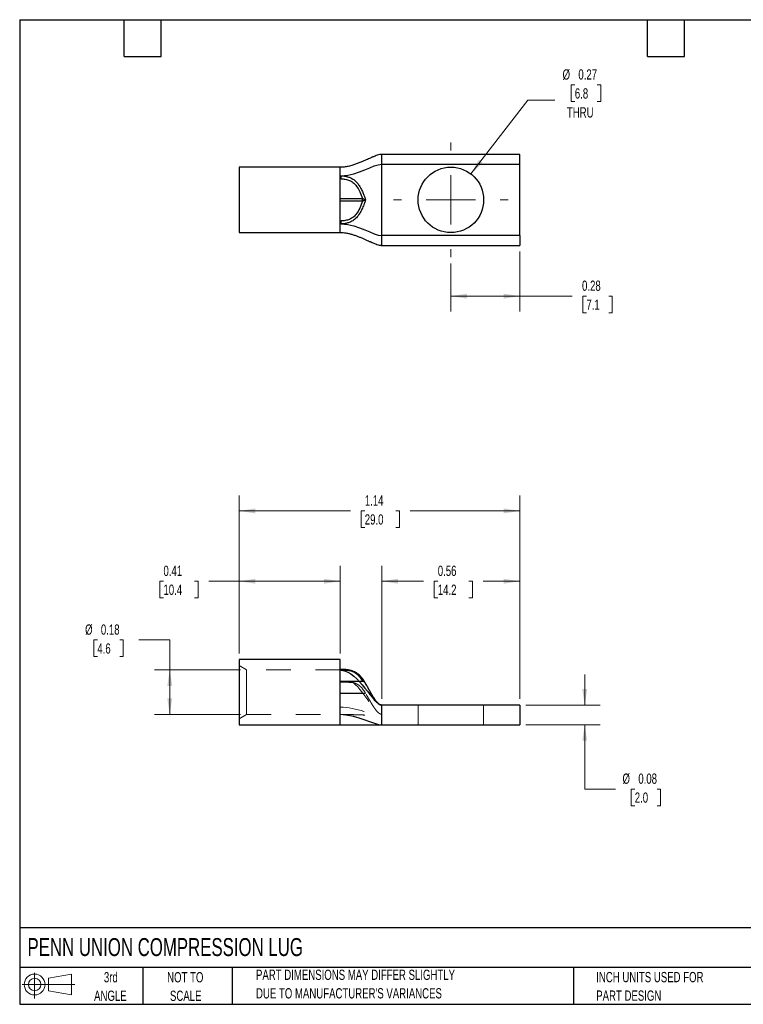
# Model space of a CAD drawing. Header units: inches. Extents: x 0.12 to 5.38, y 0.12 to 4.12.
# Tile 1 of 2: x 0.12 to 3.06, y 0.12 to 4.12. Entities that reach past the tile are written whole.
import ezdxf

# ---------------------------------------------------------------- set-up
doc = ezdxf.new("R2010")
doc.units = ezdxf.units.IN
doc.header["$LTSCALE"] = 0.5
doc.header["$MEASUREMENT"] = 0
doc.linetypes.add('HIDDEN', pattern=[0.075, 0.05, -0.025])
doc.layers.add('TEXT', color=140, linetype='Continuous', lineweight=25)
doc.styles.add('SLDTEXTSTYLE0', font='TXT', dxfattribs={"width": 0.7})
doc.dimstyles.new('SLDDIMSTYLE0', dxfattribs={"dimtxt": 0.04248, "dimasz": 0.065, "dimexe": 0, "dimexo": 0.0625, "dimgap": 0.01062, "dimtad": 0, "dimtih": 1, "dimtoh": 1, "dimrnd": 1e-09, "dimdsep": 46, "dimtxsty": 'SLDTEXTSTYLE0', "dimsah": 1, "dimcen": 0.09, "dimadec": 0, "dimazin": 2, "dimtfac": 1, "dimtofl": 0, "dimtmove": 0, "dimatfit": 3, "dimfxl": 0, "dimfrac": 2, "dimtolj": 1, "dimtzin": 12, "dimarcsym": 0})
doc.dimstyles.new('SLDDIMSTYLE1', dxfattribs={"dimtxt": 0.04248, "dimasz": 0.065, "dimexe": 0, "dimexo": 0.0625, "dimgap": 0.01062, "dimtad": 0, "dimtih": 1, "dimtoh": 1, "dimrnd": 1e-09, "dimzin": 12, "dimdsep": 46, "dimtxsty": 'SLDTEXTSTYLE0', "dimsah": 1, "dimcen": 0.09, "dimadec": 0, "dimazin": 3, "dimtfac": 1, "dimtofl": 0, "dimtmove": 0, "dimatfit": 3, "dimfxl": 0, "dimfrac": 2, "dimtolj": 1, "dimtzin": 12, "dimarcsym": 0})
doc.dimstyles.new('SLDDIMSTYLE2', dxfattribs={"dimtxt": 0.04248, "dimasz": 0.065, "dimexe": 0, "dimexo": 0.0625, "dimgap": 0.01062, "dimtad": 0, "dimtih": 1, "dimtoh": 1, "dimrnd": 1e-09, "dimdsep": 46, "dimtxsty": 'SLDTEXTSTYLE0', "dimsah": 1, "dimcen": 0.09, "dimadec": 0, "dimazin": 2, "dimtfac": 1, "dimtmove": 0, "dimatfit": 0, "dimfxl": 0, "dimfrac": 2, "dimtolj": 1, "dimtzin": 12, "dimarcsym": 0})
doc.dimstyles.new('SLDDIMSTYLE3', dxfattribs={"dimtxt": 0.04248, "dimasz": 0.065, "dimexe": 0, "dimexo": 0.0625, "dimgap": 0.01062, "dimtad": 0, "dimtih": 1, "dimtoh": 1, "dimrnd": 1e-09, "dimdsep": 46, "dimtxsty": 'SLDTEXTSTYLE0', "dimsah": 1, "dimcen": 0, "dimadec": 0, "dimazin": 2, "dimtfac": 1, "dimtofl": 0, "dimtmove": 0, "dimatfit": 3, "dimfxl": 0, "dimfrac": 2, "dimtolj": 1, "dimtzin": 12, "dimarcsym": 0})

# ---------------------------------------------------------------- blocks, each defined once
blk = doc.blocks.new('Block11')
at = {"color": 7, "linetype": 'Continuous', "lineweight": 18}
for p, q in [((0.051, 0.1045), (0.051, 0)), ((0.1079, 0.082), (0.2003, 0.0991)), ((0.1079, 0.0314), (0.1079, 0.082)), ((0.2003, 0.0991), (0.2003, 0.0144)), ((0, 0.0567), (0.2141, 0.0567)), ((0.1079, 0.0314), (0.2003, 0.0144))]:
    blk.add_line(p, q, dxfattribs=at)
for radius in [0.0423, 0.0253]:
    blk.add_circle((0.051, 0.0567), radius, dxfattribs=at)
blk = doc.blocks.new('Block12')
at = {"color": 7, "linetype": 'Continuous'}
blk.add_blockref('Block11', (0, 0), dxfattribs=at)
blk = doc.blocks.new('_D')
at = {"color": 7, "linetype": 'Continuous', "lineweight": 0}
for p, q in [((0.4404, 1.605), (0.4262, 1.605)), ((0.4262, 1.605), (0.4262, 1.5375)), ((0.5313, 1.605), (0.5456, 1.605)), ((0.5456, 1.605), (0.5456, 1.5375)), ((0.6096, 1.605), (0.7346, 1.605)), ((0.7346, 1.605), (0.7346, 1.4835)), ((0.4262, 1.5375), (0.4404, 1.5375)), ((0.5456, 1.5375), (0.5313, 1.5375)), ((1.0216, 1.4835), (0.6721, 1.4835)), ((0.7346, 1.4835), (0.7346, 1.3025)), ((1.0216, 1.3025), (0.6721, 1.3025))]:
    blk.add_line(p, q, dxfattribs=at)
at = {"color": 7, "linetype": 'Continuous', "lineweight": 18}
for points in [[(0.7346, 1.4835), (0.7246, 1.4185), (0.7446, 1.4185)], [(0.7346, 1.3025), (0.7446, 1.3675), (0.7246, 1.3675)]]:
    blk.add_solid(points, dxfattribs=at)
at = {"color": 7, "linetype": 'Continuous', "lineweight": 18, "char_height": 0.04167, "attachment_point": 1, "style": 'SLDTEXTSTYLE0'}
for s, insert in [('%%c', (0.3907, 1.6682)), ('0.18', (0.4548, 1.6682)), ('4.6', (0.4404, 1.5912))]:
    blk.add_mtext(s, dxfattribs=dict(at, insert=insert))
blk = doc.blocks.new('_D_1')
at = {"color": 7, "linetype": 'Continuous', "lineweight": 0}
for p, q in [((1.0166, 1.5505), (1.0166, 1.9062)), ((1.4266, 1.5505), (1.4266, 1.9062)), ((0.709, 1.8437), (0.6947, 1.8437)), ((0.6947, 1.8437), (0.6947, 1.7761)), ((0.8352, 1.8437), (0.8495, 1.8437)), ((0.8495, 1.8437), (0.8495, 1.7761)), ((1.0166, 1.8437), (0.8928, 1.8437)), ((1.4266, 1.8437), (1.0166, 1.8437)), ((0.6947, 1.7761), (0.709, 1.7761)), ((0.8495, 1.7761), (0.8352, 1.7761))]:
    blk.add_line(p, q, dxfattribs=at)
at = {"color": 7, "linetype": 'Continuous', "lineweight": 18}
for points in [[(1.0166, 1.8437), (1.0816, 1.8337), (1.0816, 1.8537)], [(1.4266, 1.8437), (1.3616, 1.8537), (1.3616, 1.8337)]]:
    blk.add_solid(points, dxfattribs=at)
at = {"color": 7, "linetype": 'Continuous', "lineweight": 18, "char_height": 0.04167, "attachment_point": 1, "style": 'SLDTEXTSTYLE0'}
for s, insert in [('0.41', (0.709, 1.9069)), ('10.4', (0.709, 1.8299))]:
    blk.add_mtext(s, dxfattribs=dict(at, insert=insert))
blk = doc.blocks.new('_D_2')
at = {"color": 7, "linetype": 'Continuous', "lineweight": 0}
for p, q in [((1.5966, 1.3655), (1.5966, 1.9062)), ((2.1566, 1.3655), (2.1566, 1.9062)), ((1.5966, 1.8437), (1.7658, 1.8437)), ((1.8234, 1.8437), (1.8091, 1.8437)), ((1.8091, 1.8437), (1.8091, 1.7761)), ((1.9496, 1.8437), (1.9639, 1.8437)), ((1.9639, 1.8437), (1.9639, 1.7761)), ((2.1566, 1.8437), (2.0072, 1.8437)), ((1.8091, 1.7761), (1.8234, 1.7761)), ((1.9639, 1.7761), (1.9496, 1.7761))]:
    blk.add_line(p, q, dxfattribs=at)
at = {"color": 7, "linetype": 'Continuous', "lineweight": 18}
for points in [[(1.5966, 1.8437), (1.6616, 1.8337), (1.6616, 1.8537)], [(2.1566, 1.8437), (2.0916, 1.8537), (2.0916, 1.8337)]]:
    blk.add_solid(points, dxfattribs=at)
at = {"color": 7, "linetype": 'Continuous', "lineweight": 18, "char_height": 0.04167, "attachment_point": 1, "style": 'SLDTEXTSTYLE0'}
for s, insert in [('0.56', (1.8234, 1.9069)), ('14.2', (1.8234, 1.8299))]:
    blk.add_mtext(s, dxfattribs=dict(at, insert=insert))
blk = doc.blocks.new('_D_3')
at = {"color": 7, "linetype": 'Continuous', "lineweight": 0}
for p, q in [((1.0166, 1.5505), (1.0166, 2.1919)), ((2.1566, 1.3655), (2.1566, 2.1919)), ((1.0166, 2.1294), (1.4693, 2.1294)), ((1.5268, 2.1294), (1.5126, 2.1294)), ((1.5126, 2.1294), (1.5126, 2.0619)), ((1.6531, 2.1294), (1.6673, 2.1294)), ((1.6673, 2.1294), (1.6673, 2.0619)), ((2.1566, 2.1294), (1.7106, 2.1294)), ((1.5126, 2.0619), (1.5268, 2.0619)), ((1.6673, 2.0619), (1.6531, 2.0619))]:
    blk.add_line(p, q, dxfattribs=at)
at = {"color": 7, "linetype": 'Continuous', "lineweight": 18}
for points in [[(1.0166, 2.1294), (1.0816, 2.1194), (1.0816, 2.1394)], [(2.1566, 2.1294), (2.0916, 2.1394), (2.0916, 2.1194)]]:
    blk.add_solid(points, dxfattribs=at)
at = {"color": 7, "linetype": 'Continuous', "lineweight": 18, "char_height": 0.04167, "attachment_point": 1, "style": 'SLDTEXTSTYLE0'}
for s, insert in [('1.14', (1.5268, 2.1926)), ('29.0', (1.5268, 2.1156))]:
    blk.add_mtext(s, dxfattribs=dict(at, insert=insert))
blk = doc.blocks.new('_D_4')
at = {"color": 7, "linetype": 'Continuous', "lineweight": 0}
for p, q in [((2.4203, 1.3405), (2.4203, 1.4655)), ((2.1816, 1.3405), (2.4828, 1.3405)), ((2.1816, 1.2605), (2.4828, 1.2605)), ((2.4203, 0.9994), (2.4203, 1.2605)), ((2.5453, 0.9994), (2.4203, 0.9994)), ((2.6236, 0.9994), (2.6093, 0.9994)), ((2.6093, 0.9994), (2.6093, 0.9319)), ((2.7145, 0.9994), (2.7287, 0.9994)), ((2.7287, 0.9994), (2.7287, 0.9319)), ((2.6093, 0.9319), (2.6236, 0.9319)), ((2.7287, 0.9319), (2.7145, 0.9319))]:
    blk.add_line(p, q, dxfattribs=at)
at = {"color": 7, "linetype": 'Continuous', "lineweight": 18}
for points in [[(2.4203, 1.3405), (2.4303, 1.4055), (2.4103, 1.4055)], [(2.4203, 1.2605), (2.4103, 1.1955), (2.4303, 1.1955)]]:
    blk.add_solid(points, dxfattribs=at)
at = {"color": 7, "linetype": 'Continuous', "lineweight": 18, "char_height": 0.04167, "attachment_point": 1, "style": 'SLDTEXTSTYLE0'}
for s, insert in [('%%c', (2.5738, 1.0626)), ('0.08', (2.638, 1.0626)), ('2.0', (2.6236, 0.9856))]:
    blk.add_mtext(s, dxfattribs=dict(at, insert=insert))
blk = doc.blocks.new('_D_7')
at = {"color": 7, "linetype": 'Continuous', "lineweight": 0}
for p, q in [((2.1566, 3.183), (2.1566, 2.9394)), ((1.8766, 3.135), (1.8766, 2.9394)), ((1.8766, 3.0019), (2.1566, 3.0019)), ((2.1566, 3.0019), (2.3695, 3.0019)), ((2.4271, 3.0019), (2.4128, 3.0019)), ((2.4128, 3.0019), (2.4128, 2.9344)), ((2.5179, 3.0019), (2.5322, 3.0019)), ((2.5322, 3.0019), (2.5322, 2.9344)), ((2.4128, 2.9344), (2.4271, 2.9344)), ((2.5322, 2.9344), (2.5179, 2.9344))]:
    blk.add_line(p, q, dxfattribs=at)
at = {"color": 7, "linetype": 'Continuous', "lineweight": 18}
for points in [[(1.8766, 3.0019), (1.9416, 2.9919), (1.9416, 3.0119)], [(2.1566, 3.0019), (2.0916, 3.0119), (2.0916, 2.9919)]]:
    blk.add_solid(points, dxfattribs=at)
at = {"color": 7, "linetype": 'Continuous', "lineweight": 18, "char_height": 0.04167, "attachment_point": 1, "style": 'SLDTEXTSTYLE0'}
for s, insert in [('0.28', (2.4094, 3.0652)), ('7.1', (2.4271, 2.9881))]:
    blk.add_mtext(s, dxfattribs=dict(at, insert=insert))
blk = doc.blocks.new('_D_8')
at = {"color": 7, "linetype": 'Continuous', "lineweight": 0}
for p, q in [((2.3801, 3.8601), (2.3658, 3.8601)), ((2.3658, 3.8601), (2.3658, 3.7925)), ((2.471, 3.8601), (2.4852, 3.8601)), ((2.4852, 3.8601), (2.4852, 3.7925)), ((1.9579, 3.4983), (2.1897, 3.7984)), ((2.1897, 3.7984), (2.2991, 3.7984)), ((2.3658, 3.7925), (2.3801, 3.7925)), ((2.4852, 3.7925), (2.471, 3.7925))]:
    blk.add_line(p, q, dxfattribs=at)
at = {"color": 7, "linetype": 'Continuous', "lineweight": 18}
blk.add_solid([(1.9579, 3.4983), (2.0056, 3.5436), (1.9898, 3.5558)], dxfattribs=at)
at = {"color": 7, "linetype": 'Continuous', "lineweight": 18, "char_height": 0.04167, "attachment_point": 1, "style": 'SLDTEXTSTYLE0'}
for s, insert in [('%%c', (2.3303, 3.9233)), ('0.27', (2.3945, 3.9233)), ('6.8', (2.3801, 3.8463)), ('THRU', (2.3479, 3.7692))]:
    blk.add_mtext(s, dxfattribs=dict(at, insert=insert))
blk = doc.blocks.new('SW_CENTERMARKSYMBOL_0')
at = {"color": 0, "linetype": 'Continuous', "lineweight": 18}
for p, q in [((0, 0.2), (0, 0.233)), ((0, 0), (0, 0.1)), ((-0.2, 0), (-0.233, 0)), ((0, 0), (-0.1, 0)), ((0, 0), (0, -0.1)), ((0, 0), (0.1, 0)), ((0.2, 0), (0.233, 0)), ((0, -0.2), (0, -0.233))]:
    blk.add_line(p, q, dxfattribs=at)

msp = doc.modelspace()

# ---------------------------------------------------------------- linework, layer by layer
for p, q in [((2.1566, 3.578), (1.5966, 3.578)), ((2.1566, 3.538), (2.1566, 3.578)), ((1.4266, 3.5255), (1.0166, 3.5255)), ((1.0166, 3.5255), (1.0166, 3.2605)), ((1.5966, 3.248), (1.5966, 3.538)), ((1.5966, 3.538), (2.1566, 3.538)), ((2.1566, 3.248), (2.1566, 3.538)), ((1.4266, 3.2953), (1.4266, 3.4907)), ((1.4304, 3.4784), (1.4266, 3.4784)), ((1.4266, 3.398), (1.5179, 3.398)), ((1.5179, 3.388), (1.4266, 3.388)), ((1.5179, 3.388), (1.5179, 3.398)), ((1.4266, 3.3076), (1.4304, 3.3076)), ((1.0166, 3.2605), (1.4266, 3.2605)), ((2.1566, 3.248), (1.5966, 3.248)), ((2.1566, 3.248), (2.1566, 3.208)), ((1.5966, 3.208), (2.1566, 3.208)), ((1.4266, 1.5255), (1.0166, 1.5255)), ((1.0166, 1.5255), (1.0166, 1.393)), ((1.4266, 1.4825), (1.4266, 1.5255)), ((1.53, 1.4284), (1.5286, 1.4307)), ((1.5286, 1.4307), (1.53, 1.4284)), ((1.0166, 1.393), (1.0166, 1.2605)), ((2.1566, 1.3405), (1.5966, 1.3405)), ((2.1566, 1.3405), (2.1566, 1.2605)), ((1.0166, 1.2605), (1.4266, 1.2605)), ((1.4266, 1.2605), (1.5966, 1.2605)), ((1.5966, 1.2605), (2.1566, 1.2605))]:
    msp.add_line(p, q)
at = {"color": 7, "linetype": 'HIDDEN', "lineweight": 18}
for p, q in [((1.0466, 1.4835), (1.0166, 1.5008)), ((1.0466, 1.393), (1.0466, 1.4835)), ((1.4266, 1.4835), (1.0466, 1.4835)), ((1.4266, 1.4843), (1.4304, 1.4843)), ((1.4266, 1.4659), (1.4266, 1.4825)), ((1.4266, 1.4333), (1.4266, 1.4659)), ((1.4266, 1.4379), (1.5179, 1.4379)), ((1.4266, 1.4366), (1.5179, 1.4366)), ((1.4266, 1.3894), (1.4266, 1.4333)), ((1.5179, 1.4379), (1.5179, 1.4366)), ((1.5272, 1.4331), (1.5286, 1.4307)), ((1.5285, 1.4302), (1.53, 1.4284)), ((1.53, 1.4284), (1.5293, 1.4292)), ((1.0466, 1.3025), (1.0466, 1.393)), ((1.5294, 1.3894), (1.4266, 1.3894)), ((1.4266, 1.3881), (1.4266, 1.3894)), ((1.4266, 1.3881), (1.5302, 1.3881)), ((1.7436, 1.3405), (1.7436, 1.2605)), ((2.0096, 1.2605), (2.0096, 1.3405)), ((1.0166, 1.2852), (1.0466, 1.3025)), ((1.0466, 1.3025), (1.4266, 1.3025)), ((1.5966, 1.303), (1.5966, 1.298))]:
    msp.add_line(p, q, dxfattribs=at)
at = {"color": 7, "linetype": 'HIDDEN', "lineweight": 18, "flags": 128}
msp.add_lwpolyline([(1.4304, 1.4843), (1.4304, 1.485), (1.4305, 1.4855), (1.4305, 1.4856), (1.4305, 1.4855), (1.4306, 1.4851), (1.4306, 1.4845), (1.4306, 1.4835), (1.4306, 1.4824)], dxfattribs=at)
msp.add_circle((1.8766, 3.393), 0.133)
for centre, radius, start, end in [((0.8546, 3.4978), 0.576, 358.0675, 359.2978), ((0.8546, 3.2882), 0.576, 0.7022, 1.9325), ((1.4091, 1.4831), 0.0215, 358.1325, 6.7837)]:
    msp.add_arc(centre, radius, start, end)
at = {"color": 7, "linetype": 'HIDDEN', "lineweight": 18}
msp.add_arc((1.4343, 1.4845), 0.00393, 163.9434, 183.6749, dxfattribs=at)
for points, knots in [([(1.5966, 3.578), (1.5952, 3.5779), (1.5922, 3.5778), (1.5855, 3.5767), (1.5776, 3.5744), (1.5692, 3.5713), (1.5627, 3.5687), (1.5576, 3.5666), (1.5522, 3.5642), (1.5456, 3.5613), (1.5371, 3.5575), (1.5275, 3.5532), (1.5161, 3.5482), (1.5032, 3.5429), (1.489, 3.5376), (1.476, 3.5334), (1.4646, 3.5303), (1.4557, 3.5284), (1.4469, 3.5269), (1.4376, 3.5258), (1.4305, 3.5256), (1.4266, 3.5255)], [0, 0, 0, 0, 0.021361, 0.043389, 0.104727, 0.15558, 0.19587, 0.228095, 0.254601, 0.300331, 0.356848, 0.422, 0.488896, 0.578774, 0.667654, 0.75066, 0.806996, 0.858331, 0.896026, 0.943395, 1, 1, 1, 1]), ([(1.4266, 3.4907), (1.4266, 3.5018), (1.4266, 3.5105), (1.4266, 3.5224), (1.4266, 3.5255), (1.4266, 3.5255)], [0, 0, 0, 0, 0.5, 0.5, 1, 1, 1, 1]), ([(1.4266, 3.4907), (1.4266, 3.4907), (1.4266, 3.4908), (1.4267, 3.4908), (1.4268, 3.4908), (1.4268, 3.4908), (1.4269, 3.4908), (1.427, 3.4908), (1.4272, 3.4908), (1.4275, 3.4908), (1.4279, 3.4908), (1.4285, 3.4908), (1.4295, 3.4908), (1.4302, 3.4907), (1.4306, 3.4907)], [0, 0, 0, 0, 0.039513, 0.045127, 0.053548, 0.066179, 0.085127, 0.113548, 0.156177, 0.220119, 0.316038, 0.459938, 0.67586, 1, 1, 1, 1]), ([(1.4306, 3.4907), (1.4329, 3.4906), (1.4374, 3.4904), (1.444, 3.4897), (1.4506, 3.4886), (1.4572, 3.487), (1.4637, 3.4848), (1.4736, 3.4807), (1.4867, 3.4723), (1.4992, 3.4589), (1.5095, 3.4432), (1.5171, 3.4277), (1.524, 3.4106), (1.5278, 3.3993), (1.53, 3.393)], [0, 0, 0, 0, 0.041374, 0.082523, 0.123711, 0.165248, 0.207523, 0.251038, 0.365563, 0.501405, 0.613184, 0.750256, 0.859866, 1, 1, 1, 1]), ([(1.4304, 3.4784), (1.4362, 3.4782), (1.442, 3.4777), (1.4534, 3.4758), (1.459, 3.4744), (1.4696, 3.4702), (1.4744, 3.4673), (1.4832, 3.4607), (1.4869, 3.4568), (1.4971, 3.4445), (1.5021, 3.4355), (1.5108, 3.4171), (1.5145, 3.4076), (1.5179, 3.398)], [0, 0, 0, 0, 0.125, 0.125, 0.25, 0.25, 0.375, 0.375, 0.5, 0.5, 0.75, 0.75, 1, 1, 1, 1]), ([(1.5179, 3.388), (1.5145, 3.3784), (1.5108, 3.3689), (1.5021, 3.3505), (1.4971, 3.3415), (1.4869, 3.3292), (1.4832, 3.3253), (1.4744, 3.3186), (1.4696, 3.3158), (1.459, 3.3116), (1.4534, 3.3101), (1.442, 3.3082), (1.4362, 3.3078), (1.4304, 3.3076)], [0, 0, 0, 0, 0.25, 0.25, 0.5, 0.5, 0.625, 0.625, 0.75, 0.75, 0.875, 0.875, 1, 1, 1, 1]), ([(1.53, 3.393), (1.5285, 3.3886), (1.5258, 3.3805), (1.5216, 3.3694), (1.5162, 3.3566), (1.5095, 3.3428), (1.4992, 3.3271), (1.4867, 3.3137), (1.4717, 3.3041), (1.4574, 3.2988), (1.4441, 3.296), (1.4351, 3.2955), (1.4306, 3.2953)], [0, 0, 0, 0, 0.096967, 0.179963, 0.249813, 0.386893, 0.498699, 0.63456, 0.749121, 0.834819, 0.917496, 1, 1, 1, 1]), ([(1.5179, 3.398), (1.5184, 3.3979), (1.5196, 3.3976), (1.5213, 3.3971), (1.5232, 3.3964), (1.5249, 3.3958), (1.5264, 3.3951), (1.5278, 3.3943), (1.5291, 3.3936), (1.5297, 3.3932), (1.53, 3.393)], [0, 0, 0, 0, 0.0991034, 0.215253, 0.3488914, 0.4999488, 0.6090328, 0.7490884, 0.906656, 1, 1, 1, 1]), ([(1.53, 3.393), (1.5297, 3.3928), (1.5291, 3.3924), (1.5278, 3.3917), (1.5264, 3.3909), (1.5247, 3.3901), (1.5226, 3.3894), (1.5202, 3.3886), (1.5186, 3.3882), (1.5179, 3.388)], [0, 0, 0, 0, 0.09351, 0.250132, 0.391297, 0.500133, 0.69766, 0.864142, 1, 1, 1, 1]), ([(1.4266, 3.2605), (1.4266, 3.2605), (1.4266, 3.2636), (1.4266, 3.2754), (1.4266, 3.2842), (1.4266, 3.2953)], [0, 0, 0, 0, 0.5, 0.5, 1, 1, 1, 1]), ([(1.4306, 3.2953), (1.4298, 3.2952), (1.4286, 3.2952), (1.4273, 3.2952), (1.4269, 3.2952), (1.4267, 3.2952), (1.4267, 3.2953), (1.4266, 3.2953)], [0, 0, 0, 0, 0.6481572, 0.8642099, 0.9362323, 0.96024, 1, 1, 1, 1]), ([(1.4266, 3.2605), (1.4306, 3.2604), (1.4386, 3.2602), (1.4511, 3.2585), (1.464, 3.2559), (1.4772, 3.2523), (1.49, 3.248), (1.5024, 3.2434), (1.5145, 3.2385), (1.5259, 3.2335), (1.5364, 3.2288), (1.5437, 3.2255), (1.5483, 3.2235), (1.5506, 3.2224), (1.553, 3.2214), (1.556, 3.2201), (1.5605, 3.2182), (1.5671, 3.2155), (1.5757, 3.2122), (1.584, 3.2097), (1.5911, 3.2083), (1.5948, 3.2081), (1.5966, 3.208)], [0, 0, 0, 0, 0.0585663, 0.1176935, 0.1901035, 0.264381, 0.3401338, 0.4163818, 0.4919553, 0.5699906, 0.6386661, 0.6977417, 0.7138042, 0.7291419, 0.743762, 0.7603253, 0.7865466, 0.8317764, 0.8868948, 0.9454185, 0.9735419, 1, 1, 1, 1]), ([(1.4305, 1.4856), (1.4299, 1.4856), (1.4286, 1.4857), (1.4274, 1.4857), (1.4266, 1.4857)], [0, 0, 0, 0, 0.452065, 1, 1, 1, 1]), ([(1.4266, 1.393), (1.4266, 1.4094), (1.4266, 1.4258), (1.4266, 1.4563), (1.4266, 1.4704), (1.4266, 1.4825)], [0, 0, 0, 0, 0.5, 0.5, 1, 1, 1, 1]), ([(1.4306, 1.4824), (1.4298, 1.4824), (1.4286, 1.4824), (1.4273, 1.4824), (1.4269, 1.4824), (1.4267, 1.4824), (1.4267, 1.4825), (1.4266, 1.4825)], [0, 0, 0, 0, 0.6481572, 0.8642099, 0.9362323, 0.96024, 1, 1, 1, 1]), ([(1.5288, 1.4305), (1.5269, 1.4337), (1.5232, 1.4397), (1.5175, 1.4477), (1.5123, 1.4544), (1.5067, 1.4603), (1.5018, 1.4647), (1.498, 1.4676), (1.4956, 1.4694), (1.4933, 1.4709), (1.4912, 1.4722), (1.4887, 1.4736), (1.4855, 1.4753), (1.4809, 1.4774), (1.4746, 1.4797), (1.4671, 1.4818), (1.4589, 1.4834), (1.4502, 1.4846), (1.4407, 1.4854), (1.434, 1.4855), (1.4305, 1.4856)], [0, 0, 0, 0, 0.119545, 0.222091, 0.30955, 0.39049, 0.466165, 0.495338, 0.521512, 0.544551, 0.564376, 0.583244, 0.611497, 0.650721, 0.700893, 0.761415, 0.813525, 0.870877, 0.93282, 1, 1, 1, 1]), ([(1.5286, 1.4307), (1.5273, 1.433), (1.5241, 1.4384), (1.5183, 1.4467), (1.511, 1.4559), (1.5032, 1.4632), (1.4955, 1.4688), (1.4887, 1.4728), (1.4806, 1.4762), (1.4715, 1.4789), (1.4616, 1.4807), (1.4513, 1.4817), (1.441, 1.4822), (1.4341, 1.4823), (1.4306, 1.4824)], [0, 0, 0, 0, 0.091273, 0.213215, 0.336271, 0.462365, 0.527719, 0.594511, 0.663045, 0.732337, 0.801311, 0.869122, 0.934986, 1, 1, 1, 1]), ([(1.5966, 1.3405), (1.5947, 1.3408), (1.5905, 1.3413), (1.585, 1.3447), (1.5798, 1.3492), (1.5726, 1.3571), (1.5646, 1.3685), (1.5556, 1.3832), (1.5471, 1.3979), (1.5388, 1.4128), (1.5331, 1.423), (1.5301, 1.4282), (1.53, 1.4284)], [0, 0, 0, 0, 0.052823, 0.108875, 0.169555, 0.233827, 0.391747, 0.53983, 0.689806, 0.841731, 0.991743, 1, 1, 1, 1]), ([(1.4266, 1.3035), (1.4266, 1.3156), (1.4266, 1.3297), (1.4266, 1.3603), (1.4266, 1.3766), (1.4266, 1.393)], [0, 0, 0, 0, 0.5, 0.5, 1, 1, 1, 1]), ([(1.4266, 1.2605), (1.4266, 1.2605), (1.4266, 1.2644), (1.4266, 1.2791), (1.4266, 1.29), (1.4266, 1.3035)], [0, 0, 0, 0, 0.5, 0.5, 1, 1, 1, 1])]:
    msp.add_open_spline(points, degree=3, knots=knots)
for points in [[(1.5966, 3.538), (1.5966, 3.5447), (1.5966, 3.5563), (1.5966, 3.5688), (1.5966, 3.5763), (1.5966, 3.578), (1.5966, 3.578)], [(1.4306, 3.4907), (1.5042, 3.4923), (1.5596, 3.538), (1.5966, 3.538)], [(1.4306, 3.2953), (1.5042, 3.2936), (1.5596, 3.248), (1.5966, 3.248)], [(1.5966, 3.208), (1.5966, 3.208), (1.5966, 3.2097), (1.5966, 3.2172), (1.5966, 3.2297), (1.5966, 3.2413), (1.5966, 3.248)], [(1.4306, 1.4824), (1.5042, 1.4775), (1.5596, 1.3405), (1.5966, 1.3405)], [(1.5966, 1.3005), (1.5966, 1.3052), (1.5966, 1.3147), (1.5966, 1.3275), (1.5966, 1.3373), (1.5966, 1.3405), (1.5966, 1.3405)], [(1.4266, 1.3035), (1.4872, 1.3035), (1.5664, 1.2605), (1.5966, 1.2605)], [(1.5966, 1.2605), (1.5966, 1.2605), (1.5966, 1.2637), (1.5966, 1.2735), (1.5966, 1.2864), (1.5966, 1.2958), (1.5966, 1.3005)]]:
    msp.add_open_spline(points, degree=3)
for points, knots in [([(1.4266, 1.4825), (1.4266, 1.4825), (1.4266, 1.4824), (1.4267, 1.4824), (1.4268, 1.4824), (1.4268, 1.4824), (1.4269, 1.4824), (1.427, 1.4824), (1.4272, 1.4824), (1.4275, 1.4824), (1.4279, 1.4824), (1.4285, 1.4824), (1.4295, 1.4824), (1.4302, 1.4824), (1.4306, 1.4824)], [0, 0, 0, 0, 0.039513, 0.045127, 0.053548, 0.066179, 0.085127, 0.113548, 0.156177, 0.220119, 0.316038, 0.459938, 0.67586, 1, 1, 1, 1]), ([(1.5179, 1.4379), (1.5145, 1.4434), (1.5108, 1.4489), (1.5021, 1.4596), (1.4971, 1.4647), (1.4869, 1.4719), (1.4832, 1.4741), (1.4744, 1.4779), (1.4696, 1.4796), (1.459, 1.482), (1.4534, 1.4828), (1.442, 1.4839), (1.4362, 1.4842), (1.4304, 1.4843)], [0, 0, 0, 0, 0.25, 0.25, 0.5, 0.5, 0.625, 0.625, 0.75, 0.75, 0.875, 0.875, 1, 1, 1, 1]), ([(1.4304, 1.4843), (1.4362, 1.4842), (1.442, 1.4839), (1.4534, 1.4828), (1.459, 1.482), (1.4696, 1.4796), (1.4744, 1.4779), (1.4832, 1.4741), (1.4869, 1.4719), (1.4971, 1.4647), (1.5021, 1.4596), (1.5108, 1.4489), (1.5145, 1.4434), (1.5179, 1.4379)], [0, 0, 0, 0, 0.125, 0.125, 0.25, 0.25, 0.375, 0.375, 0.5, 0.5, 0.75, 0.75, 1, 1, 1, 1]), ([(1.4306, 1.4824), (1.4341, 1.4823), (1.441, 1.4822), (1.4513, 1.4817), (1.4616, 1.4807), (1.4715, 1.4789), (1.4806, 1.4762), (1.4887, 1.4728), (1.4955, 1.4688), (1.5032, 1.4632), (1.5109, 1.456), (1.5157, 1.4499), (1.5179, 1.447)], [0, 0, 0, 0, 0.083083, 0.167264, 0.253931, 0.342078, 0.430643, 0.518215, 0.603544, 0.687059, 0.848207, 1, 1, 1, 1]), ([(1.4266, 1.4333), (1.4356, 1.4333), (1.4445, 1.4333), (1.4623, 1.4331), (1.4712, 1.4328), (1.48, 1.4317)], [0, 0, 0, 0, 0.5, 0.5, 1, 1, 1, 1]), ([(1.5294, 1.3894), (1.5246, 1.3974), (1.5192, 1.4054), (1.5084, 1.4167), (1.5043, 1.4204), (1.4966, 1.4254), (1.4937, 1.427), (1.4873, 1.4297), (1.4839, 1.4309), (1.48, 1.4317)], [0, 0, 0, 0, 0.5, 0.5, 0.75, 0.75, 0.875, 0.875, 1, 1, 1, 1]), ([(1.5293, 1.4292), (1.5279, 1.4312), (1.5258, 1.4342), (1.5216, 1.437), (1.5191, 1.4376), (1.5179, 1.4379)], [0, 0, 0, 0, 0.489616, 0.755087, 1, 1, 1, 1]), ([(1.5179, 1.4379), (1.5191, 1.4376), (1.5216, 1.437), (1.5254, 1.4345), (1.5273, 1.4318), (1.5285, 1.4302)], [0, 0, 0, 0, 0.268298, 0.559117, 1, 1, 1, 1]), ([(1.5179, 1.4366), (1.5191, 1.4364), (1.5212, 1.4362), (1.524, 1.4348), (1.526, 1.4333), (1.528, 1.4314), (1.5289, 1.4301), (1.5294, 1.4293)], [0, 0, 0, 0, 0.258125, 0.433573, 0.649193, 0.80681, 1, 1, 1, 1]), ([(1.4266, 1.3876), (1.4266, 1.3853), (1.4266, 1.3789), (1.4266, 1.3685), (1.4266, 1.3566), (1.4266, 1.3449), (1.4266, 1.3337), (1.4266, 1.3229), (1.4266, 1.3128), (1.4266, 1.3066), (1.4266, 1.3035)], [0, 0, 0, 0, 0.074049, 0.206327, 0.338606, 0.470885, 0.603164, 0.735442, 0.867721, 1, 1, 1, 1]), ([(1.4266, 1.3876), (1.4266, 1.3838), (1.4266, 1.3745), (1.4266, 1.3601), (1.4266, 1.3448), (1.4266, 1.3362), (1.4266, 1.3319)], [0, 0, 0, 0, 0.183975, 0.455983, 0.727992, 1, 1, 1, 1]), ([(1.5302, 1.3881), (1.5302, 1.3881), (1.5303, 1.388), (1.53, 1.3885), (1.5296, 1.3892), (1.5294, 1.3894)], [0, 0, 0, 0, 0.139213, 0.684371, 1, 1, 1, 1]), ([(1.5917, 1.3038), (1.5902, 1.3045), (1.587, 1.3058), (1.5828, 1.3089), (1.5771, 1.3142), (1.5707, 1.3219), (1.5637, 1.3319), (1.5573, 1.342), (1.5511, 1.3523), (1.5452, 1.3623), (1.5394, 1.3723), (1.5345, 1.3809), (1.5313, 1.3862), (1.5302, 1.3881)], [0, 0, 0, 0, 0.04706, 0.09667, 0.147627, 0.267844, 0.379345, 0.493543, 0.608115, 0.720269, 0.822962, 0.937307, 1, 1, 1, 1]), ([(1.5966, 1.3405), (1.5966, 1.3404), (1.5966, 1.3401), (1.5966, 1.3377), (1.5966, 1.334), (1.5966, 1.329), (1.5966, 1.3229), (1.5966, 1.3159), (1.5966, 1.3093), (1.5966, 1.3051), (1.5966, 1.3034)], [0, 0, 0, 0, 0.131134, 0.262269, 0.393403, 0.524537, 0.655671, 0.786806, 0.91794, 1, 1, 1, 1]), ([(1.4266, 1.3035), (1.4266, 1.29), (1.4266, 1.2791), (1.4266, 1.2644), (1.4266, 1.2605), (1.4266, 1.2605)], [0, 0, 0, 0, 0.5, 0.5, 1, 1, 1, 1]), ([(1.4266, 1.3025), (1.4335, 1.3025), (1.4467, 1.3024), (1.4657, 1.302), (1.4829, 1.3016), (1.4976, 1.3011), (1.5101, 1.3007), (1.5213, 1.3003), (1.5318, 1.2999), (1.5423, 1.2995), (1.5525, 1.2992), (1.5631, 1.2988), (1.5743, 1.2985), (1.5855, 1.2981), (1.5931, 1.298), (1.5966, 1.298)], [0, 0, 0, 0, 0.120176, 0.233788, 0.335632, 0.422822, 0.494108, 0.555893, 0.619926, 0.68004, 0.740589, 0.801009, 0.867271, 0.936527, 1, 1, 1, 1]), ([(1.5966, 1.2976), (1.5966, 1.296), (1.5966, 1.2917), (1.5966, 1.2851), (1.5966, 1.2781), (1.5966, 1.272), (1.5966, 1.267), (1.5966, 1.2633), (1.5966, 1.261), (1.5966, 1.2607), (1.5966, 1.2605)], [0, 0, 0, 0, 0.08206, 0.213194, 0.344329, 0.475463, 0.606597, 0.737731, 0.868866, 1, 1, 1, 1])]:
    msp.add_open_spline(points, degree=3, knots=knots, dxfattribs=at)
for points in [[(1.4306, 1.4824), (1.5042, 1.4775), (1.5596, 1.3405), (1.5966, 1.3405)], [(1.4266, 1.4333), (1.4266, 1.4208), (1.4266, 1.4069), (1.4266, 1.393)], [(1.48, 1.4317), (1.5304, 1.3897), (1.5663, 1.303), (1.5966, 1.303)], [(1.4266, 1.3319), (1.4266, 1.3492), (1.4266, 1.3711), (1.4266, 1.393)], [(1.4266, 1.3319), (1.4266, 1.3225), (1.4266, 1.3078), (1.4266, 1.2998), (1.4266, 1.3078), (1.4266, 1.3225), (1.4266, 1.3319)], [(1.4266, 1.3319), (1.49, 1.3319), (1.5649, 1.298), (1.5966, 1.298)], [(1.4266, 1.3035), (1.4872, 1.3035), (1.5664, 1.2605), (1.5966, 1.2605)]]:
    msp.add_open_spline(points, degree=3, dxfattribs=at)
at = {"layer": 'TEXT'}
for p, q in [((0.125, 4.125), (5.375, 4.125)), ((0.125, 4.125), (0.125, 0.125)), ((0.55, 3.975), (0.55, 4.125)), ((0.7, 3.975), (0.7, 4.125)), ((2.675, 3.975), (2.675, 4.125)), ((2.825, 3.975), (2.825, 4.125)), ((0.55, 3.975), (0.7, 3.975)), ((2.675, 3.975), (2.825, 3.975)), ((5.375, 0.4356), (0.125, 0.4356)), ((5.375, 0.275), (0.125, 0.275)), ((0.625, 0.275), (0.625, 0.125)), ((0.9884, 0.275), (0.9884, 0.125)), ((2.3749, 0.275), (2.3749, 0.125)), ((0.125, 0.125), (5.375, 0.125))]:
    msp.add_line(p, q, dxfattribs=at)

# ---------------------------------------------------------------- block references
at = {"color": 7, "linetype": 'Continuous', "lineweight": 0}
msp.add_blockref('SW_CENTERMARKSYMBOL_0', (1.8766, 3.393), dxfattribs=at)
at = {"layer": 'TEXT'}
msp.add_blockref('Block12', (0.1346, 0.1487), dxfattribs=at)

# ---------------------------------------------------------------- texts
at = {"layer": 'TEXT', "style": 'SLDTEXTSTYLE0'}
for s, insert, char_height, attachment_point in [('PENN UNION COMPRESSION LUG', (0.1568, 0.394), 0.072917, 1), ('3rd', (0.4953, 0.2558), 0.04167, 2), ('NOT TO', (0.7976, 0.2558), 0.04167, 2), ('PART DIMENSIONS MAY DIFFER SLIGHTLY', (1.085, 0.2658), 0.041667, 1), ('INCH UNITS USED FOR', (2.4671, 0.2564), 0.041667, 1), ('ANGLE', (0.4934, 0.1806), 0.04167, 2), ('SCALE', (0.7994, 0.1806), 0.04167, 2), ("DUE TO MANUFACTURER'S VARIANCES", (1.085, 0.1905), 0.041667, 1), ('PART DESIGN', (2.4671, 0.1812), 0.041667, 1)]:
    msp.add_mtext(s, dxfattribs=dict(at, insert=insert, char_height=char_height, attachment_point=attachment_point))

# ---------------------------------------------------------------- dimensions: what is measured, and where the dimension line sits
at = {"color": 7, "linetype": 'Continuous', "lineweight": 18}
dim = msp.add_diameter_dim_2p(p1=(1.7954, 3.2877), p2=(1.9579, 3.4983), text='<>\\PTHRU', dimstyle='SLDDIMSTYLE3', dxfattribs=at)
dim.commit()
dim.dimension.update_dxf_attribs({"geometry": '_D_8', "text_midpoint": (2.4255, 3.8203), "dimtype": 163})
for base, p1, p2, dimstyle, picture, middle in [((2.1566, 3.0019), (1.8766, 3.16), (2.1566, 3.208), 'SLDDIMSTYLE0', '_D_7', (2.4725, 3.0019)), ((2.1566, 2.1294), (1.0166, 1.5255), (2.1566, 1.3405), 'SLDDIMSTYLE1', '_D_3', (1.5899, 2.1294)), ((1.0166, 1.8437), (1.4266, 1.5255), (1.0166, 1.5255), 'SLDDIMSTYLE0', '_D_1', (0.7721, 1.8437))]:
    dim = msp.add_linear_dim(base=base, p1=p1, p2=p2, dimstyle=dimstyle, dxfattribs=at)
    dim.commit()
    dim.dimension.update_dxf_attribs({"geometry": picture, "text_midpoint": middle, "dimtype": 160})
dim = msp.add_linear_dim(base=(1.5966, 1.8437), p1=(2.1566, 1.3405), p2=(1.5966, 1.3405), angle=0, dimstyle='SLDDIMSTYLE0', dxfattribs=at)
dim.commit()
dim.dimension.update_dxf_attribs({"geometry": '_D_2', "text_midpoint": (1.8865, 1.8437), "dimtype": 160})
for base, p1, p2, dimstyle, picture, middle in [((0.7346, 1.3025), (1.0466, 1.4835), (1.0466, 1.3025), 'SLDDIMSTYLE0', '_D', (0.7346, 1.605)), ((2.4203, 1.2605), (2.1566, 1.3405), (2.1566, 1.2605), 'SLDDIMSTYLE2', '_D_4', (2.4203, 0.9994))]:
    dim = msp.add_linear_dim(base=base, p1=p1, p2=p2, angle=90, text='%%c<>', dimstyle=dimstyle, dxfattribs=at)
    dim.commit()
    dim.dimension.update_dxf_attribs({"geometry": picture, "text_midpoint": middle, "dimtype": 160})

doc.saveas('drawing.dxf')
